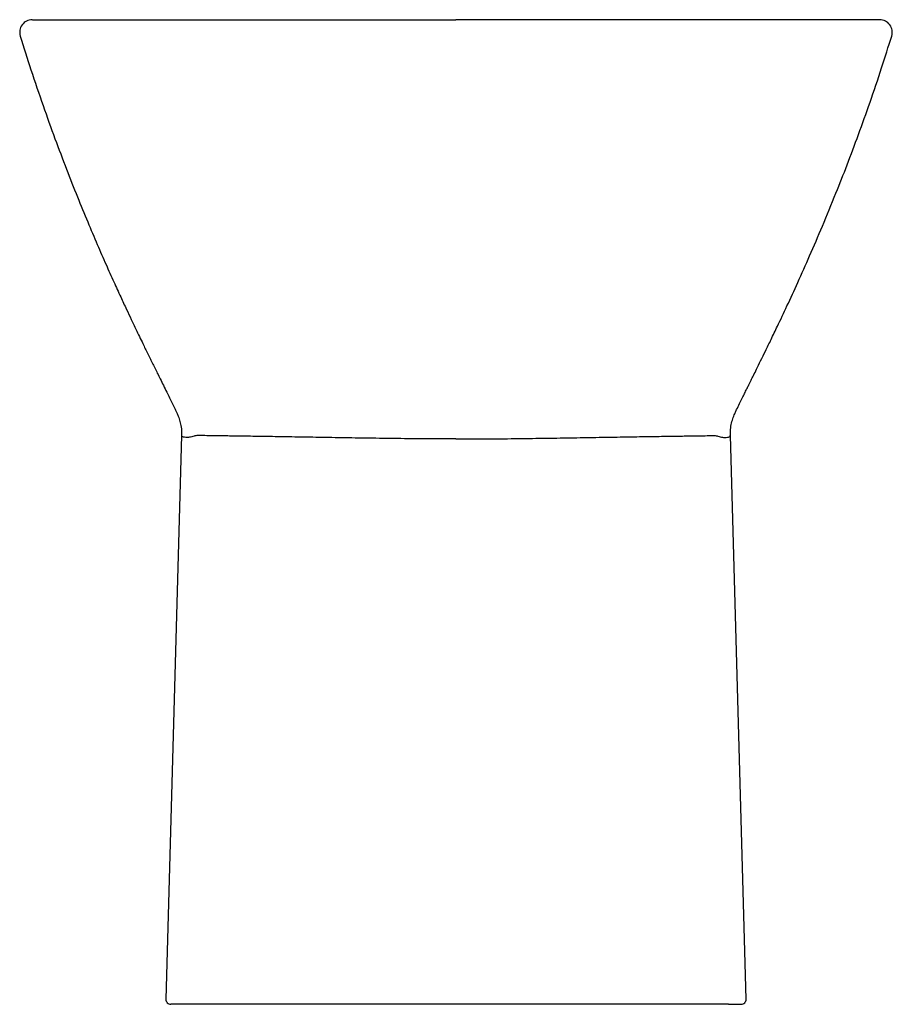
# Model space of a CAD drawing. Header units: millimetres. Extents: x 5330.81 to 5331.155, y 2623.585 to 2623.975.
import ezdxf

# ---------------------------------------------------------------- set-up
doc = ezdxf.new("R2010")
doc.units = ezdxf.units.MM
doc.layers.add('SANINDUSA', color=3, linetype='Continuous')

msp = doc.modelspace()

# ---------------------------------------------------------------- linework, layer by layer
at = {"layer": 'SANINDUSA'}
for p, q in [((5330.873878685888, 2623.81044146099), (5330.867641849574, 2623.587159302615)), ((5331.097526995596, 2623.587159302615), (5331.091290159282, 2623.81044146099)), ((5330.874636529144, 2623.585103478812), (5330.869641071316, 2623.585103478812)), ((5331.090532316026, 2623.585103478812), (5330.874636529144, 2623.585103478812)), ((5331.090532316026, 2623.585103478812), (5331.095527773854, 2623.585103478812))]:
    msp.add_line(p, q, dxfattribs=at)
for centre, radius, start, end in [((5330.814699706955, 2623.970125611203), 0.004977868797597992, 89.8969974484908, 197.5156181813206), ((5331.150457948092, 2623.970103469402), 0.005000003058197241, 342.7665301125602, 89.97431722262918), ((5330.869641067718, 2623.587103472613), 0.002000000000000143, 178.3999999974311, 270), ((5331.095527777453, 2623.587103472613), 0.002000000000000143, 270, 1.600000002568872)]:
    msp.add_arc(centre, radius, start, end, dxfattribs=at)
for points, knots in [([(5330.814747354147, 2623.975103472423), (5330.814776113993, 2623.975103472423), (5330.814904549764, 2623.975103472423), (5330.815559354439, 2623.975103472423), (5330.817255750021, 2623.975103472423), (5330.819914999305, 2623.975103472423), (5330.823621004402, 2623.975103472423), (5330.828396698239, 2623.975103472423), (5330.834268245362, 2623.975103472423), (5330.841185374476, 2623.975103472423), (5330.849071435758, 2623.975103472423), (5330.857897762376, 2623.975103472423), (5330.867541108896, 2623.975103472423), (5330.878137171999, 2623.975103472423), (5330.888875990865, 2623.975103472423), (5330.899493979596, 2623.975103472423), (5330.909775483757, 2623.975103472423), (5330.920501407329, 2623.975103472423), (5330.931606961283, 2623.975103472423), (5330.942374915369, 2623.975103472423), (5330.952713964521, 2623.975103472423), (5330.962554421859, 2623.975103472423), (5330.97253350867, 2623.975103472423), (5330.979238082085, 2623.975103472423), (5330.982584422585, 2623.975103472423)], [0, 0, 0, 0, 0.01641826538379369, 0.073320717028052, 0.1303848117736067, 0.1874475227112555, 0.2444031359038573, 0.3012142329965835, 0.355336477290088, 0.409530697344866, 0.4636318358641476, 0.5139773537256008, 0.5645016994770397, 0.6150132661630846, 0.6653413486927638, 0.7056443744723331, 0.746101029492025, 0.7865897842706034, 0.8270079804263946, 0.8672786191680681, 0.9004314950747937, 0.9336871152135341, 0.9669023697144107, 1, 1, 1, 1]), ([(5331.150421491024, 2623.975103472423), (5331.150392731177, 2623.975103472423), (5331.150264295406, 2623.975103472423), (5331.149609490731, 2623.975103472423), (5331.147913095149, 2623.975103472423), (5331.145253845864, 2623.975103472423), (5331.141547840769, 2623.975103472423), (5331.136772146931, 2623.975103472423), (5331.130900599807, 2623.975103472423), (5331.123983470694, 2623.975103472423), (5331.116097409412, 2623.975103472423), (5331.107271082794, 2623.975103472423), (5331.097627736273, 2623.975103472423), (5331.087031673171, 2623.975103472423), (5331.076292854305, 2623.975103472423), (5331.065674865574, 2623.975103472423), (5331.055393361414, 2623.975103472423), (5331.044667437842, 2623.975103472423), (5331.033561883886, 2623.975103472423), (5331.0227939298, 2623.975103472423), (5331.012454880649, 2623.975103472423), (5331.002614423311, 2623.975103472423), (5330.992635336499, 2623.975103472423), (5330.985930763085, 2623.975103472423), (5330.982584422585, 2623.975103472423)], [0, 0, 0, 0, 0.01641826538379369, 0.073320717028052, 0.1303848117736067, 0.1874475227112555, 0.2444031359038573, 0.3012142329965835, 0.355336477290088, 0.409530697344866, 0.4636318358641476, 0.5139773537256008, 0.5645016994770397, 0.6150132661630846, 0.6653413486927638, 0.7056443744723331, 0.746101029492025, 0.7865897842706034, 0.8270079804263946, 0.8672786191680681, 0.9004314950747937, 0.9336871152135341, 0.9669023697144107, 1, 1, 1, 1]), ([(5330.809952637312, 2623.968627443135), (5330.811348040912, 2623.964160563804), (5330.814229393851, 2623.954936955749), (5330.818847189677, 2623.941379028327), (5330.823550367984, 2623.928271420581), (5330.828102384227, 2623.916233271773), (5330.832444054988, 2623.905245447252), (5330.836531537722, 2623.8952932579), (5330.840322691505, 2623.886364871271), (5330.84378170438, 2623.878449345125), (5330.846878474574, 2623.871534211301), (5330.849588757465, 2623.865605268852), (5330.851892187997, 2623.860651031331), (5330.853790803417, 2623.85662245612), (5330.855391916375, 2623.853261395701), (5330.856824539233, 2623.850280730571), (5330.858457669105, 2623.846908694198), (5330.860292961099, 2623.843151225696), (5330.861929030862, 2623.839827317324), (5330.863289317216, 2623.837073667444), (5330.864351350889, 2623.834930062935), (5330.865485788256, 2623.832644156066), (5330.86673453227, 2623.830127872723), (5330.868088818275, 2623.827393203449), (5330.869540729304, 2623.824442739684), (5330.870860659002, 2623.821740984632), (5330.871662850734, 2623.820061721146), (5330.871980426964, 2623.819396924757)], [0, 0, 0, 0, 0.0759044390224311, 0.1567342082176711, 0.2317546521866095, 0.3010184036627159, 0.3645672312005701, 0.4224344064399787, 0.4746259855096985, 0.52113499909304, 0.5620018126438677, 0.5972672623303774, 0.6269746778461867, 0.6511764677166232, 0.670569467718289, 0.6894088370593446, 0.7085561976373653, 0.7380313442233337, 0.7686415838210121, 0.7844814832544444, 0.8033944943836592, 0.8271936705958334, 0.8559480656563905, 0.8896423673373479, 0.928216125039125, 0.9715817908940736, 1, 1, 1, 1]), ([(5331.093188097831, 2623.819398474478), (5331.09338697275, 2623.819815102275), (5331.093960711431, 2623.821017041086), (5331.094896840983, 2623.822940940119), (5331.095944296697, 2623.825080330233), (5331.096876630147, 2623.82697208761), (5331.097685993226, 2623.828608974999), (5331.098374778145, 2623.829999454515), (5331.098941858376, 2623.831143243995), (5331.099582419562, 2623.832434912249), (5331.10049756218, 2623.834280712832), (5331.101775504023, 2623.83686341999), (5331.103378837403, 2623.840116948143), (5331.105291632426, 2623.844023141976), (5331.107513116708, 2623.848601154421), (5331.110362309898, 2623.85454198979), (5331.113905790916, 2623.86205936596), (5331.118180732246, 2623.871356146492), (5331.122879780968, 2623.881891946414), (5331.127951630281, 2623.893688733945), (5331.132902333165, 2623.905714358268), (5331.137659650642, 2623.917804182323), (5331.142171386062, 2623.929796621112), (5331.146747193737, 2623.942615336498), (5331.151162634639, 2623.95563514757), (5331.153905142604, 2623.96442299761), (5331.155233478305, 2623.968622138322)], [0, 0, 0, 0, 0.01913319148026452, 0.05519777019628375, 0.08689386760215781, 0.1141366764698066, 0.1368551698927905, 0.1549950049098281, 0.1685287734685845, 0.1785966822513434, 0.1939440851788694, 0.2126099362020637, 0.2348641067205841, 0.2607708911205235, 0.2901361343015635, 0.3230422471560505, 0.3729794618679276, 0.4295964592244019, 0.4930022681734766, 0.5632879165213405, 0.6404663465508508, 0.7059333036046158, 0.7756746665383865, 0.8497199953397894, 0.9281050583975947, 1, 1, 1, 1]), ([(5330.871980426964, 2623.819396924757), (5330.872167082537, 2623.81895693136), (5330.872672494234, 2623.817899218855), (5330.873272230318, 2623.815996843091), (5330.873739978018, 2623.813678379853), (5330.87392539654, 2623.811786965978), (5330.873877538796, 2623.810721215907), (5330.873878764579, 2623.810444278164)], [0, 0, 0, 0, 0.1686975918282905, 0.4039400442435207, 0.6480872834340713, 0.9088173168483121, 1, 1, 1, 1]), ([(5331.091328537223, 2623.810443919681), (5331.091309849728, 2623.810829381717), (5331.091252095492, 2623.812020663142), (5331.091485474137, 2623.814097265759), (5331.092034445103, 2623.81649535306), (5331.0926349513, 2623.818254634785), (5331.093088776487, 2623.819140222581), (5331.093218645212, 2623.819393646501)], [0, 0, 0, 0, 0.1267201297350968, 0.3916321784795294, 0.653612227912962, 0.9008760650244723, 1, 1, 1, 1]), ([(5330.878858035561, 2623.810199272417), (5330.878204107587, 2623.810006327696), (5330.876896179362, 2623.809620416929), (5330.875483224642, 2623.809582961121), (5330.874360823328, 2623.809812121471), (5330.873778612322, 2623.810103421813), (5330.873931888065, 2623.810390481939), (5330.873957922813, 2623.810439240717)], [0, 0, 0, 0, 0.2078497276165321, 0.4157224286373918, 0.6235838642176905, 0.9360636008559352, 1, 1, 1, 1]), ([(5330.982584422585, 2623.809032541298), (5330.979895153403, 2623.8090369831), (5330.974516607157, 2623.809045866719), (5330.965301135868, 2623.809113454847), (5330.955029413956, 2623.80922518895), (5330.943928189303, 2623.80938449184), (5330.933307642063, 2623.809555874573), (5330.92332554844, 2623.809721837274), (5330.914085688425, 2623.809877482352), (5330.90570268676, 2623.810016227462), (5330.898315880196, 2623.810130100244), (5330.891985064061, 2623.810222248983), (5330.886773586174, 2623.81026367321), (5330.882826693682, 2623.81033887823), (5330.880027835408, 2623.810420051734), (5330.879247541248, 2623.810272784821), (5330.878858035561, 2623.810199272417)], [0, 0, 0, 0, 0.05159662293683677, 0.1031933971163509, 0.1778911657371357, 0.2528279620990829, 0.3275264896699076, 0.4022207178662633, 0.4771528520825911, 0.5518468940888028, 0.6264540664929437, 0.7012985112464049, 0.7759057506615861, 0.8505274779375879, 0.9253866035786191, 1, 1, 1, 1]), ([(5330.982584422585, 2623.809032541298), (5330.985273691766, 2623.8090369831), (5330.990652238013, 2623.809045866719), (5330.999867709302, 2623.809113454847), (5331.010139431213, 2623.80922518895), (5331.021240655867, 2623.80938449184), (5331.031861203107, 2623.809555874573), (5331.04184329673, 2623.809721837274), (5331.051083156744, 2623.809877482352), (5331.059466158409, 2623.810016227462), (5331.066852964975, 2623.810130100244), (5331.073183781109, 2623.810222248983), (5331.078395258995, 2623.81026367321), (5331.082342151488, 2623.81033887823), (5331.085141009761, 2623.810420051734), (5331.085921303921, 2623.810272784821), (5331.086310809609, 2623.810199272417)], [0, 0, 0, 0, 0.05159662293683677, 0.1031933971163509, 0.1778911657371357, 0.2528279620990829, 0.3275264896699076, 0.4022207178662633, 0.4771528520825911, 0.5518468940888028, 0.6264540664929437, 0.7012985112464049, 0.7759057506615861, 0.8505274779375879, 0.9253866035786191, 1, 1, 1, 1]), ([(5331.086310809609, 2623.810199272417), (5331.086964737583, 2623.810006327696), (5331.088272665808, 2623.809620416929), (5331.089685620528, 2623.809582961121), (5331.090808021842, 2623.809812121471), (5331.091390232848, 2623.810103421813), (5331.091236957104, 2623.810390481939), (5331.091210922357, 2623.810439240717)], [0, 0, 0, 0, 0.2078497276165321, 0.4157224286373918, 0.6235838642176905, 0.9360636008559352, 1, 1, 1, 1])]:
    msp.add_open_spline(points, degree=3, knots=knots, dxfattribs=at)

doc.saveas('drawing.dxf')
